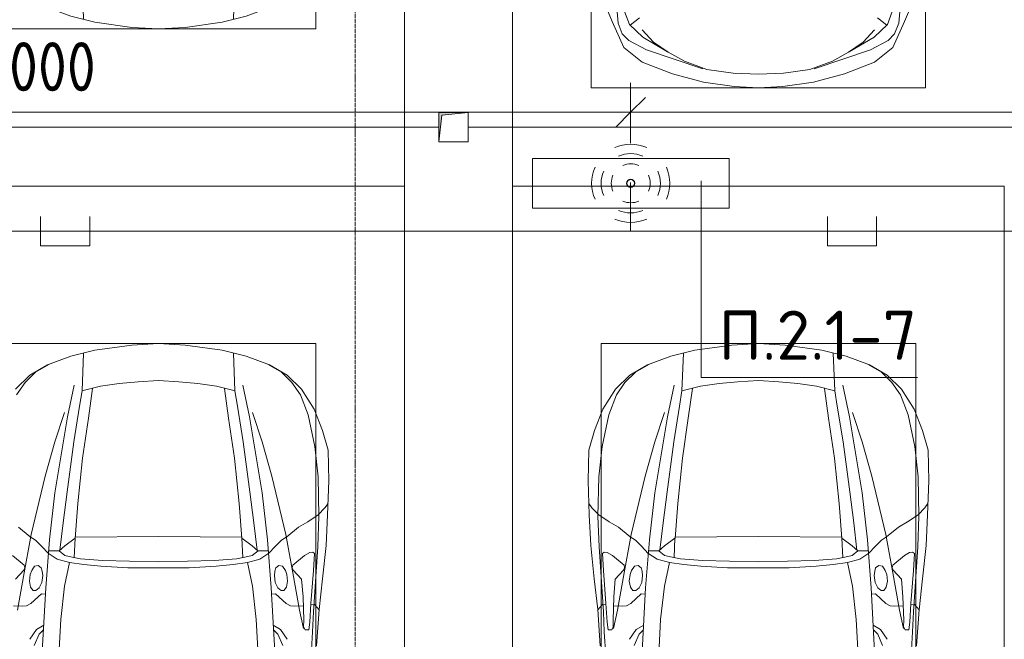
# Model space of a CAD drawing. Header units: millimetres. Extents: x -32229 to 170644, y -13689 to 125138.
# Tile 105 of 208: x -15170 to -10165, y 102048 to 105196. Entities that reach past the tile are written whole.
import ezdxf

# ---------------------------------------------------------------- set-up
doc = ezdxf.new("R2010")
doc.units = ezdxf.units.MM
doc.linetypes.add('ADSK_Линия сетки', pattern=[25, 20, -2.5, 0, -2.5])
for name, color, linetype, lineweight in [('A-ANNO-DIMS', 7, 'Continuous', 9), ('A-ANNO-DIMS-200', 7, 'Continuous', 9), ('A-ANNO-NOTE', 7, 'Continuous', 18), ('A-DETL-GENF', 7, 'Continuous', 18), ('A-DETL-THIN', 7, 'Continuous', 9), ('A-FLOR', 7, 'Continuous', 18), ('C-PRKG', 7, 'Continuous', 18), ('G-ANNO-TEXT', 7, 'Continuous', 9), ('M-EQPM', 7, 'Continuous', 18), ('S-GRID', 7, 'Continuous', 9)]:
    doc.layers.add(name, color=color, linetype=linetype, lineweight=lineweight)
doc.layers.add('A-DETL', color=7, linetype='Continuous', lineweight=9, true_color=0x00a600)
doc.styles.add('GOST Common_6', font='GOST_Common.ttf', dxfattribs={"width": 0.9, "height": 250})
doc.styles.add('ISOCPEUR', font='isocpeur.ttf', dxfattribs={"height": 250})
doc.dimstyles.new('ГОСТ_2_5_мм2', dxfattribs={"dimscale": 304.8, "dimtxt": 251.428749, "dimasz": 0.492126, "dimexe": 0.492126, "dimexo": 0.656168, "dimgap": 0.098425, "dimtad": 1, "dimdec": 0, "dimdsep": 46, "dimtxsty": 'GOST Common_6', "dimblk1": 'OBLIQUE', "dimblk2": 'OBLIQUE', "dimsah": 1, "dimcen": 0.09, "dimazin": 2, "dimtfac": 1, "dimtdec": 4, "dimtix": 1, "dimtmove": 0, "dimatfit": 3, "dimfxl": 1, "dimtvp": 1, "dimtolj": 1, "dimtzin": 0, "dimarcsym": 2})

# ---------------------------------------------------------------- blocks, each defined once
blk = doc.blocks.new('АР_Машиноместо - 5300x2500_С-V13--01 ЭО')
at = {"layer": 'A-DETL-GENF', "color": 253, "lineweight": 13, "true_color": 0xaaaaaa}
for p, q in [((507.1, -4462.6), (419.6, -4254.2)), ((1992.9, -4462.6), (2080.4, -4254.2)), ((528.4, -4374.7), (536.4, -4471.4)), ((1971.6, -4374.7), (1963.6, -4471.4)), ((594.6, -4479.3), (569.5, -4413.1)), ((645, -4445.5), (597.3, -4481.4)), ((1855, -4445.5), (1902.7, -4481.4)), ((1905.4, -4479.3), (1930.5, -4413.1)), ((565.9, -4595.1), (507.1, -4462.6)), ((536.4, -4471.4), (557.5, -4525.7)), ((661.8, -4543.1), (594.6, -4479.3)), ((1838.2, -4543.1), (1905.4, -4479.3)), ((1934.1, -4595.1), (1992.9, -4462.6)), ((1963.6, -4471.4), (1942.5, -4525.7)), ((557.5, -4525.7), (590.7, -4560.1)), ((717.1, -4568.9), (659.6, -4505.3)), ((788.5, -4617.7), (661.8, -4543.1)), ((1711.5, -4617.7), (1838.2, -4543.1)), ((1782.9, -4568.9), (1840.4, -4505.3)), ((1942.5, -4525.7), (1909.3, -4560.1)), ((659.1, -4669.9), (565.9, -4595.1)), ((590.7, -4560.1), (680.7, -4606.5)), ((791.3, -4619.7), (717.1, -4568.9)), ((1708.7, -4619.7), (1782.9, -4568.9)), ((1909.3, -4560.1), (1819.3, -4606.5)), ((1840.9, -4669.9), (1934.1, -4595.1)), ((680.7, -4606.5), (967, -4703.6)), ((873.9, -4665.1), (791.3, -4619.7)), ((1819.3, -4606.5), (1533, -4703.6)), ((1626.1, -4665.1), (1708.7, -4619.7)), ((812.7, -4729.4), (659.1, -4669.9)), ((988.2, -4706.7), (873.9, -4665.1)), ((1511.8, -4706.7), (1626.1, -4665.1)), ((1687.3, -4729.4), (1840.9, -4669.9)), ((970.2, -4771.8), (812.7, -4729.4)), ((1122.2, -4726.4), (988.2, -4706.7)), ((1250, -4731.7), (1122.2, -4726.4)), ((1250, -4731.7), (1377.8, -4726.4)), ((1377.8, -4726.4), (1511.8, -4706.7)), ((1529.8, -4771.8), (1687.3, -4729.4)), ((1126.4, -4794.1), (970.2, -4771.8)), ((1250, -4800), (1126.4, -4794.1)), ((1250, -4800), (1373.6, -4794.1)), ((1373.6, -4794.1), (1529.8, -4771.8))]:
    blk.add_line(p, q, dxfattribs=at)
at = {"layer": 'C-PRKG', "color": 253, "lineweight": 13, "true_color": 0xaaaaaa}
for p, q in [((0, 0), (0, -5300)), ((400, -500), (400, -4800)), ((2100, -500), (2100, -4800)), ((400, -4800), (2100, -4800)), ((2500, -5300), (0, -5300))]:
    blk.add_line(p, q, dxfattribs=at)
blk = doc.blocks.new('АР_Машиноместо - 4900x2400_М__5300х2500_-3113489--01 ЭО')
at = {"layer": 'A-DETL-GENF', "color": 253, "lineweight": 13, "true_color": 0xaaaaaa}
for p, q in [((927, 4466.6), (804.4, 4436.7)), ((1114.6, 4493), (927, 4466.6)), ((1250, 4500), (1114.6, 4493)), ((1250, 4500), (1385.4, 4493)), ((1385.4, 4493), (1573, 4466.6)), ((1573, 4466.6), (1695.6, 4436.7)), ((804.4, 4436.7), (686, 4391.6)), ((861.2, 4260.3), (869.3, 4451.1)), ((1638.8, 4260.3), (1630.7, 4451.1)), ((1695.6, 4436.7), (1814, 4391.6)), ((686, 4391.6), (596.3, 4340.6)), ((1814, 4391.6), (1903.7, 4340.6)), ((596.3, 4340.6), (522.5, 4267.9)), ((1146, 4306.7), (1050.4, 4297.3)), ((1250, 4312), (1146, 4306.7)), ((1250, 4312), (1354, 4306.7)), ((1354, 4306.7), (1449.6, 4297.3)), ((1903.7, 4340.6), (1977.5, 4267.9)), ((522.5, 4267.9), (458.6, 4167)), ((955.5, 4283.9), (861, 4259.4)), ((914, 4272.5), (893.6, 4121.6)), ((1050.4, 4297.3), (955.5, 4283.9)), ((1449.6, 4297.3), (1544.5, 4283.9)), ((1544.5, 4283.9), (1639, 4259.4)), ((1586, 4272.5), (1606.4, 4121.6)), ((1977.5, 4267.9), (2041.4, 4167)), ((458.6, 4167), (416.4, 4059.2)), ((2041.4, 4167), (2083.6, 4059.2)), ((893.6, 4121.6), (863.9, 3917.5)), ((1606.4, 4121.6), (1636.1, 3917.5)), ((416.4, 4059.2), (387.4, 3958.4)), ((2083.6, 4059.2), (2112.6, 3958.4)), ((387.4, 3958.4), (384, 3802.9)), ((2112.6, 3958.4), (2116, 3802.9)), ((863.9, 3917.5), (840.1, 3687.8)), ((1636.1, 3917.5), (1659.9, 3687.8)), ((384, 3802.9), (390.2, 3630)), ((2116, 3802.9), (2109.8, 3630)), ((403.8, 3665.5), (388.1, 3688.4)), ((438.6, 3629.8), (403.8, 3665.5)), ((840.1, 3687.8), (826.6, 3509.6)), ((1659.9, 3687.8), (1673.4, 3509.6)), ((2061.4, 3629.8), (2096.2, 3665.5)), ((2096.2, 3665.5), (2111.9, 3688.4)), ((390.2, 3630), (397.1, 3474.2)), ((491.4, 3594.2), (438.6, 3629.8)), ((2008.6, 3594.2), (2061.4, 3629.8)), ((2109.8, 3630), (2102.9, 3474.2)), ((537.9, 3567), (491.4, 3594.2)), ((598.3, 3518.6), (537.9, 3567)), ((1901.7, 3518.6), (1962.1, 3567)), ((1962.1, 3567), (2008.6, 3594.2)), ((624.9, 3501.2), (598.3, 3518.6)), ((773.2, 3472.4), (825.6, 3512.1)), ((825.6, 3512.1), (821, 3413)), ((1250, 3520.1), (827.2, 3517.2)), ((1250, 3520.1), (1672.8, 3517.2)), ((1674.4, 3512.1), (1679, 3413)), ((1726.8, 3472.4), (1674.4, 3512.1)), ((1875.1, 3501.2), (1901.7, 3518.6)), ((397.1, 3474.2), (415.7, 3305.9)), ((654.7, 3470.4), (624.9, 3501.2)), ((690.2, 3433.7), (654.7, 3470.4)), ((676.4, 3260.1), (695.7, 3502.8)), ((744.3, 3447), (773.2, 3472.4)), ((1755.7, 3447), (1726.8, 3472.4)), ((1823.6, 3260.1), (1804.3, 3502.8)), ((1809.8, 3433.7), (1845.3, 3470.4)), ((1845.3, 3470.4), (1875.1, 3501.2)), ((2102.9, 3474.2), (2084.3, 3305.9)), ((456.6, 3434.5), (466.2, 3441.1)), ((462.2, 3347.3), (456.6, 3434.5)), ((466.2, 3441.1), (481.5, 3439.1)), ((481.5, 3439.1), (508, 3422.8)), ((508, 3422.8), (566.8, 3375.1)), ((744.1, 3447.2), (691.3, 3447.2)), ((773, 3424.2), (744.1, 3447.2)), ((811.1, 3414.8), (773, 3424.2)), ((853.3, 3407.2), (811.1, 3414.8)), ((965.3, 3397.8), (853.3, 3407.2)), ((1534.7, 3397.8), (1646.7, 3407.2)), ((1646.7, 3407.2), (1688.9, 3414.8)), ((1688.9, 3414.8), (1727, 3424.2)), ((1727, 3424.2), (1755.7, 3447)), ((1755.7, 3447.2), (1808.7, 3447.2)), ((1992, 3422.8), (1933.2, 3375.1)), ((2018.5, 3439.1), (1992, 3422.8)), ((2033.8, 3441.1), (2018.5, 3439.1)), ((2043.4, 3434.5), (2033.8, 3441.1)), ((2037.8, 3347.3), (2043.4, 3434.5)), ((569.7, 3360.7), (564.6, 3349.7)), ((566.8, 3375.1), (569.7, 3360.7)), ((605.2, 3346.8), (620, 3369.3)), ((620, 3369.3), (638.7, 3372.5)), ((638.7, 3372.5), (654.1, 3360.7)), ((654.1, 3360.7), (658.7, 3344.5)), ((1102.5, 3394.3), (965.3, 3397.8)), ((1250, 3391.3), (1102.5, 3394.3)), ((1250, 3391.3), (1397.5, 3394.3)), ((1397.5, 3394.3), (1534.7, 3397.8)), ((1845.9, 3360.7), (1841.3, 3344.5)), ((1861.3, 3372.5), (1845.9, 3360.7)), ((1880, 3369.3), (1861.3, 3372.5)), ((1894.8, 3346.8), (1880, 3369.3)), ((1933.2, 3375.1), (1930.3, 3360.7)), ((1930.3, 3360.7), (1935.4, 3349.7)), ((415.7, 3305.9), (432.8, 3149.3)), ((474.8, 3179.9), (462.2, 3347.3)), ((564.6, 3349.7), (522.2, 3303.2)), ((593.6, 3292.5), (597.1, 3327.4)), ((597.1, 3327.4), (605.2, 3346.8)), ((661.1, 3321.2), (657.2, 3286.3)), ((658.7, 3344.5), (661.1, 3321.2)), ((1841.3, 3344.5), (1838.9, 3321.2)), ((1838.9, 3321.2), (1842.8, 3286.3)), ((1902.9, 3327.4), (1894.8, 3346.8)), ((1906.4, 3292.5), (1902.9, 3327.4)), ((1935.4, 3349.7), (1977.8, 3303.2)), ((2025.2, 3179.9), (2037.8, 3347.3)), ((2084.3, 3305.9), (2067.1, 3148.3)), ((522.2, 3303.2), (515.3, 3213.7)), ((599.8, 3262.3), (593.6, 3292.5)), ((612.1, 3245.7), (599.8, 3262.3)), ((643.2, 3259.9), (626.8, 3246.1)), ((657.2, 3286.3), (643.2, 3259.9)), ((659.3, 2936), (676.4, 3260.1)), ((1840.7, 2936), (1823.6, 3260.1)), ((1842.8, 3286.3), (1856.8, 3259.9)), ((1856.8, 3259.9), (1873.2, 3246.1)), ((1887.9, 3245.7), (1900.2, 3262.3)), ((1900.2, 3262.3), (1906.4, 3292.5)), ((1977.8, 3303.2), (1984.7, 3213.7)), ((515.3, 3213.7), (510.9, 3094.6)), ((654.5, 3228.1), (601.7, 3179.4)), ((626.8, 3246.1), (612.1, 3245.7)), ((674.6, 3227.6), (654.5, 3228.1)), ((1825.4, 3227.6), (1845.5, 3228.1)), ((1845.5, 3228.1), (1898.3, 3179.4)), ((1873.2, 3246.1), (1887.9, 3245.7)), ((1984.7, 3213.7), (1989.1, 3094.6)), ((456.9, 3174.2), (432.9, 3148.3)), ((475.2, 3173.5), (456.9, 3174.2)), ((480.8, 3085), (474.8, 3179.9)), ((558.4, 3165.4), (513.6, 3168)), ((579.5, 3167.7), (558.4, 3165.4)), ((601.7, 3179.4), (579.5, 3167.7)), ((1898.3, 3179.4), (1920.5, 3167.7)), ((1920.5, 3167.7), (1941.6, 3165.4)), ((1941.6, 3165.4), (1986.4, 3168)), ((2019.2, 3085), (2025.2, 3179.9)), ((2024.8, 3173.5), (2043.1, 3174.2)), ((2043.1, 3174.2), (2067.1, 3148.3)), ((432.8, 3149.3), (446, 2964.8)), ((2067.2, 3149.3), (2054, 2964.8)), ((485.6, 3046.1), (480.8, 3085)), ((512.2, 3061.4), (504.5, 3046.6)), ((510.9, 3094.6), (512.2, 3061.4)), ((1989.1, 3094.6), (1987.8, 3061.4)), ((1987.8, 3061.4), (1995.5, 3046.6)), ((2014.4, 3046.1), (2019.2, 3085)), ((504.5, 3046.6), (485.6, 3046.1)), ((643.6, 3024.6), (618.7, 2966.7)), ((665.1, 3046.1), (643.6, 3024.6)), ((1834.9, 3046.1), (1856.4, 3024.6)), ((1856.4, 3024.6), (1881.3, 2966.7)), ((1995.5, 3046.6), (2014.4, 3046.1))]:
    blk.add_line(p, q, dxfattribs=at)
at = {"layer": 'A-DETL-GENF', "color": 254, "lineweight": 13, "true_color": 0xd4d4d4}
for p, q in [((696.3, 4395.8), (625, 4354.8)), ((1803.7, 4395.8), (1875, 4354.8)), ((625, 4354.8), (571.5, 4303.1)), ((1875, 4354.8), (1928.5, 4303.1)), ((571.5, 4303.1), (527.8, 4239.8)), ((786.9, 4128.3), (821.1, 4289.8)), ((849, 4182.8), (861.2, 4260.3)), ((1651, 4182.8), (1638.8, 4260.3)), ((1713.1, 4128.3), (1678.9, 4289.8)), ((1928.5, 4303.1), (1972.2, 4239.8)), ((527.8, 4239.8), (488.6, 4138.1)), ((1972.2, 4239.8), (2011.4, 4138.1)), ((819.4, 4000.8), (849, 4182.8)), ((1680.6, 4000.8), (1651, 4182.8)), ((488.6, 4138.1), (454.7, 3976.8)), ((722.7, 4001.8), (771.7, 4149.8)), ((723.2, 3741.5), (786.9, 4128.3)), ((1776.8, 3741.5), (1713.1, 4128.3)), ((1777.3, 4001.8), (1728.3, 4149.8)), ((2011.4, 4138.1), (2045.3, 3976.8)), ((454.7, 3976.8), (438.6, 3823.4)), ((673.6, 3827.1), (722.7, 4001.8)), ((785.7, 3746.6), (819.4, 4000.8)), ((1714.3, 3746.6), (1680.6, 4000.8)), ((1826.4, 3827.1), (1777.3, 4001.8)), ((2045.3, 3976.8), (2061.4, 3823.4)), ((438.6, 3823.4), (434.2, 3623.7)), ((602.3, 3530.2), (673.6, 3827.1)), ((1897.7, 3530.2), (1826.4, 3827.1)), ((2061.4, 3823.4), (2065.8, 3623.7)), ((695.7, 3502.8), (723.2, 3741.5)), ((765.5, 3589.1), (785.7, 3746.6)), ((1734.5, 3589.1), (1714.3, 3746.6)), ((1804.3, 3502.8), (1776.8, 3741.5)), ((434.2, 3623.7), (439.5, 3468.5)), ((2065.8, 3623.7), (2060.5, 3468.5)), ((749.1, 3450.8), (765.5, 3589.1)), ((1750.9, 3450.8), (1734.5, 3589.1)), ((564, 3316.2), (602.3, 3530.2)), ((1936, 3316.2), (1897.7, 3530.2)), ((439.5, 3468.5), (462, 3136.6)), ((2060.5, 3468.5), (2038, 3136.6)), ((734.6, 3405.8), (688.5, 3435.5)), ((797.1, 3388.2), (734.6, 3405.8)), ((1702.9, 3388.2), (1765.4, 3405.8)), ((1765.4, 3405.8), (1811.5, 3435.5)), ((771.7, 3268.5), (797.1, 3388.2)), ((870, 3377.1), (797.1, 3388.2)), ((957.1, 3368.9), (870, 3377.1)), ((1093.5, 3360.7), (957.1, 3368.9)), ((1250, 3360.7), (1093.5, 3360.7)), ((1250, 3360.7), (1406.5, 3360.7)), ((1406.5, 3360.7), (1542.9, 3368.9)), ((1542.9, 3368.9), (1630, 3377.1)), ((1630, 3377.1), (1702.9, 3388.2)), ((1728.3, 3268.5), (1702.9, 3388.2)), ((532.7, 3145.9), (564, 3316.2)), ((1967.3, 3145.9), (1936, 3316.2)), ((752.8, 3099), (771.7, 3268.5)), ((1747.2, 3099), (1728.3, 3268.5)), ((462, 3136.6), (466.3, 3036.3)), ((512.5, 3053.2), (532.7, 3145.9)), ((1987.5, 3053.2), (1967.3, 3145.9)), ((2038, 3136.6), (2033.7, 3036.3)), ((629, 3048.1), (666.7, 3069.7)), ((737.8, 2818.3), (752.8, 3099)), ((1762.2, 2818.3), (1747.2, 3099)), ((1871, 3048.1), (1833.3, 3069.7)), ((466.3, 3036.3), (473.9, 2913.7)), ((595.2, 2997.9), (629, 3048.1)), ((1904.8, 2997.9), (1871, 3048.1)), ((2033.7, 3036.3), (2026.1, 2913.7))]:
    blk.add_line(p, q, dxfattribs=at)
at = {"layer": 'C-PRKG', "color": 253, "lineweight": 13, "true_color": 0xaaaaaa}
for p, q in [((2500, 5300), (0, 5300)), ((0, 0), (0, 5300)), ((2500, 0), (2500, 5300)), ((450, 4500), (2050, 4500)), ((450, 800), (450, 4500)), ((2050, 800), (2050, 4500))]:
    blk.add_line(p, q, dxfattribs=at)
blk = doc.blocks.new('АР_Машиноместо - 4900x2400_М__5300х2500_-V14--01 ЭО')
at = {"layer": 'A-DETL-GENF', "color": 254, "lineweight": 13, "true_color": 0xd4d4d4}
for p, q in [((737.8, -2818.3), (752.8, -3099)), ((1762.2, -2818.3), (1747.2, -3099)), ((466.3, -3036.3), (473.9, -2913.7)), ((595.2, -2997.9), (629, -3048.1)), ((1904.8, -2997.9), (1871, -3048.1)), ((462, -3136.6), (466.3, -3036.3)), ((512.5, -3053.2), (532.7, -3145.9)), ((629, -3048.1), (666.7, -3069.7)), ((1871, -3048.1), (1833.3, -3069.7)), ((752.8, -3099), (771.7, -3268.5)), ((1747.2, -3099), (1728.3, -3268.5)), ((439.5, -3468.5), (462, -3136.6)), ((532.7, -3145.9), (564, -3316.2)), ((1967.3, -3145.9), (1936, -3316.2)), ((771.7, -3268.5), (797.1, -3388.2)), ((1728.3, -3268.5), (1702.9, -3388.2)), ((564, -3316.2), (602.3, -3530.2)), ((1936, -3316.2), (1897.7, -3530.2)), ((797.1, -3388.2), (734.6, -3405.8)), ((870, -3377.1), (797.1, -3388.2)), ((957.1, -3368.9), (870, -3377.1)), ((1093.5, -3360.7), (957.1, -3368.9)), ((1250, -3360.7), (1093.5, -3360.7)), ((1250, -3360.7), (1406.5, -3360.7)), ((1406.5, -3360.7), (1542.9, -3368.9)), ((1542.9, -3368.9), (1630, -3377.1)), ((1630, -3377.1), (1702.9, -3388.2)), ((1702.9, -3388.2), (1765.4, -3405.8)), ((734.6, -3405.8), (688.5, -3435.5)), ((749.1, -3450.8), (765.5, -3589.1)), ((1750.9, -3450.8), (1734.5, -3589.1)), ((1765.4, -3405.8), (1811.5, -3435.5)), ((434.2, -3623.7), (439.5, -3468.5)), ((695.7, -3502.8), (723.2, -3741.5)), ((1804.3, -3502.8), (1776.8, -3741.5)), ((602.3, -3530.2), (673.6, -3827.1)), ((1897.7, -3530.2), (1826.4, -3827.1)), ((765.5, -3589.1), (785.7, -3746.6)), ((1734.5, -3589.1), (1714.3, -3746.6)), ((438.6, -3823.4), (434.2, -3623.7)), ((723.2, -3741.5), (786.9, -4128.3)), ((785.7, -3746.6), (819.4, -4000.8)), ((1714.3, -3746.6), (1680.6, -4000.8)), ((1776.8, -3741.5), (1713.1, -4128.3)), ((454.7, -3976.8), (438.6, -3823.4)), ((673.6, -3827.1), (722.7, -4001.8)), ((1826.4, -3827.1), (1777.3, -4001.8)), ((488.6, -4138.1), (454.7, -3976.8)), ((722.7, -4001.8), (771.7, -4149.8)), ((819.4, -4000.8), (849, -4182.8)), ((1680.6, -4000.8), (1651, -4182.8)), ((1777.3, -4001.8), (1728.3, -4149.8)), ((527.8, -4239.8), (488.6, -4138.1)), ((786.9, -4128.3), (821.1, -4289.8)), ((1713.1, -4128.3), (1678.9, -4289.8)), ((849, -4182.8), (861.2, -4260.3)), ((1651, -4182.8), (1638.8, -4260.3)), ((571.5, -4303.1), (527.8, -4239.8)), ((1928.5, -4303.1), (1972.2, -4239.8)), ((625, -4354.8), (571.5, -4303.1)), ((1875, -4354.8), (1928.5, -4303.1)), ((696.3, -4395.8), (625, -4354.8)), ((1803.7, -4395.8), (1875, -4354.8))]:
    blk.add_line(p, q, dxfattribs=at)
at = {"layer": 'A-DETL-GENF', "color": 253, "lineweight": 13, "true_color": 0xaaaaaa}
for p, q in [((659.3, -2936), (676.4, -3260.1)), ((1840.7, -2936), (1823.6, -3260.1)), ((432.8, -3149.3), (446, -2964.8)), ((643.6, -3024.6), (618.7, -2966.7)), ((1856.4, -3024.6), (1881.3, -2966.7)), ((485.6, -3046.1), (480.8, -3085)), ((504.5, -3046.6), (485.6, -3046.1)), ((512.2, -3061.4), (504.5, -3046.6)), ((665.1, -3046.1), (643.6, -3024.6)), ((1834.9, -3046.1), (1856.4, -3024.6)), ((480.8, -3085), (474.8, -3179.9)), ((510.9, -3094.6), (512.2, -3061.4)), ((515.3, -3213.7), (510.9, -3094.6)), ((415.7, -3305.9), (432.8, -3149.3)), ((456.9, -3174.2), (432.9, -3148.3)), ((475.2, -3173.5), (456.9, -3174.2)), ((474.8, -3179.9), (462.2, -3347.3)), ((558.4, -3165.4), (513.6, -3168)), ((579.5, -3167.7), (558.4, -3165.4)), ((601.7, -3179.4), (579.5, -3167.7)), ((654.5, -3228.1), (601.7, -3179.4)), ((1845.5, -3228.1), (1898.3, -3179.4)), ((1898.3, -3179.4), (1920.5, -3167.7)), ((1920.5, -3167.7), (1941.6, -3165.4)), ((1941.6, -3165.4), (1986.4, -3168)), ((522.2, -3303.2), (515.3, -3213.7)), ((612.1, -3245.7), (599.8, -3262.3)), ((626.8, -3246.1), (612.1, -3245.7)), ((643.2, -3259.9), (626.8, -3246.1)), ((674.6, -3227.6), (654.5, -3228.1)), ((1825.4, -3227.6), (1845.5, -3228.1)), ((1856.8, -3259.9), (1873.2, -3246.1)), ((1873.2, -3246.1), (1887.9, -3245.7)), ((1887.9, -3245.7), (1900.2, -3262.3)), ((564.6, -3349.7), (522.2, -3303.2)), ((599.8, -3262.3), (593.6, -3292.5)), ((593.6, -3292.5), (597.1, -3327.4)), ((657.2, -3286.3), (643.2, -3259.9)), ((661.1, -3321.2), (657.2, -3286.3)), ((676.4, -3260.1), (695.7, -3502.8)), ((1823.6, -3260.1), (1804.3, -3502.8)), ((1838.9, -3321.2), (1842.8, -3286.3)), ((1842.8, -3286.3), (1856.8, -3259.9)), ((1900.2, -3262.3), (1906.4, -3292.5)), ((1906.4, -3292.5), (1902.9, -3327.4)), ((1935.4, -3349.7), (1977.8, -3303.2)), ((397.1, -3474.2), (415.7, -3305.9)), ((462.2, -3347.3), (456.6, -3434.5)), ((569.7, -3360.7), (564.6, -3349.7)), ((597.1, -3327.4), (605.2, -3346.8)), ((605.2, -3346.8), (620, -3369.3)), ((654.1, -3360.7), (658.7, -3344.5)), ((658.7, -3344.5), (661.1, -3321.2)), ((1841.3, -3344.5), (1838.9, -3321.2)), ((1845.9, -3360.7), (1841.3, -3344.5)), ((1894.8, -3346.8), (1880, -3369.3)), ((1902.9, -3327.4), (1894.8, -3346.8)), ((1930.3, -3360.7), (1935.4, -3349.7)), ((508, -3422.8), (566.8, -3375.1)), ((566.8, -3375.1), (569.7, -3360.7)), ((620, -3369.3), (638.7, -3372.5)), ((638.7, -3372.5), (654.1, -3360.7)), ((965.3, -3397.8), (853.3, -3407.2)), ((1102.5, -3394.3), (965.3, -3397.8)), ((1250, -3391.3), (1102.5, -3394.3)), ((1250, -3391.3), (1397.5, -3394.3)), ((1397.5, -3394.3), (1534.7, -3397.8)), ((1534.7, -3397.8), (1646.7, -3407.2)), ((1861.3, -3372.5), (1845.9, -3360.7)), ((1880, -3369.3), (1861.3, -3372.5)), ((1933.2, -3375.1), (1930.3, -3360.7)), ((1992, -3422.8), (1933.2, -3375.1)), ((456.6, -3434.5), (466.2, -3441.1)), ((466.2, -3441.1), (481.5, -3439.1)), ((481.5, -3439.1), (508, -3422.8)), ((690.2, -3433.7), (654.7, -3470.4)), ((744.1, -3447.2), (691.3, -3447.2)), ((773, -3424.2), (744.1, -3447.2)), ((744.3, -3447), (773.2, -3472.4)), ((811.1, -3414.8), (773, -3424.2)), ((853.3, -3407.2), (811.1, -3414.8)), ((825.6, -3512.1), (821, -3413)), ((1646.7, -3407.2), (1688.9, -3414.8)), ((1674.4, -3512.1), (1679, -3413)), ((1688.9, -3414.8), (1727, -3424.2)), ((1755.7, -3447), (1726.8, -3472.4)), ((1727, -3424.2), (1755.7, -3447)), ((1755.7, -3447.2), (1808.7, -3447.2)), ((1809.8, -3433.7), (1845.3, -3470.4)), ((390.2, -3630), (397.1, -3474.2)), ((624.9, -3501.2), (598.3, -3518.6)), ((654.7, -3470.4), (624.9, -3501.2)), ((773.2, -3472.4), (825.6, -3512.1)), ((1726.8, -3472.4), (1674.4, -3512.1)), ((1845.3, -3470.4), (1875.1, -3501.2)), ((1875.1, -3501.2), (1901.7, -3518.6)), ((598.3, -3518.6), (537.9, -3567)), ((840.1, -3687.8), (826.6, -3509.6)), ((1250, -3520.1), (827.2, -3517.2)), ((1250, -3520.1), (1672.8, -3517.2)), ((1659.9, -3687.8), (1673.4, -3509.6)), ((1901.7, -3518.6), (1962.1, -3567)), ((491.4, -3594.2), (438.6, -3629.8)), ((537.9, -3567), (491.4, -3594.2)), ((384, -3802.9), (390.2, -3630)), ((438.6, -3629.8), (403.8, -3665.5)), ((403.8, -3665.5), (388.1, -3688.4)), ((863.9, -3917.5), (840.1, -3687.8)), ((1636.1, -3917.5), (1659.9, -3687.8)), ((387.4, -3958.4), (384, -3802.9)), ((893.6, -4121.6), (863.9, -3917.5)), ((1606.4, -4121.6), (1636.1, -3917.5)), ((416.4, -4059.2), (387.4, -3958.4)), ((458.6, -4167), (416.4, -4059.2)), ((914, -4272.5), (893.6, -4121.6)), ((1586, -4272.5), (1606.4, -4121.6)), ((522.5, -4267.9), (458.6, -4167)), ((596.3, -4340.6), (522.5, -4267.9)), ((955.5, -4283.9), (861, -4259.4)), ((861.2, -4260.3), (869.3, -4451.1)), ((1050.4, -4297.3), (955.5, -4283.9)), ((1146, -4306.7), (1050.4, -4297.3)), ((1354, -4306.7), (1449.6, -4297.3)), ((1449.6, -4297.3), (1544.5, -4283.9)), ((1544.5, -4283.9), (1639, -4259.4)), ((1638.8, -4260.3), (1630.7, -4451.1)), ((1903.7, -4340.6), (1977.5, -4267.9)), ((686, -4391.6), (596.3, -4340.6)), ((1250, -4312), (1146, -4306.7)), ((1250, -4312), (1354, -4306.7)), ((1814, -4391.6), (1903.7, -4340.6)), ((804.4, -4436.7), (686, -4391.6)), ((1695.6, -4436.7), (1814, -4391.6)), ((927, -4466.6), (804.4, -4436.7)), ((1573, -4466.6), (1695.6, -4436.7)), ((1114.6, -4493), (927, -4466.6)), ((1250, -4500), (1114.6, -4493)), ((1250, -4500), (1385.4, -4493)), ((1385.4, -4493), (1573, -4466.6))]:
    blk.add_line(p, q, dxfattribs=at)
at = {"layer": 'C-PRKG', "color": 253, "lineweight": 13, "true_color": 0xaaaaaa}
for p, q in [((0, 0), (0, -5300)), ((450, -800), (450, -4500)), ((450, -4500), (2050, -4500)), ((2500, -5300), (0, -5300))]:
    blk.add_line(p, q, dxfattribs=at)
blk = doc.blocks.new('АР_Канал вертикальный прямоугольный - ВК-5403405--01 ЭО')
at = {"layer": 'M-EQPM', "lineweight": 13, "true_color": 0xe2e2e2}
blk.add_hatch(color=254, dxfattribs=at).paths.add_polyline_path([(-75, -75), (-60, 60), (75, 75), (-75, 75)])
at = {"layer": 'M-EQPM', "color": 253, "lineweight": 13, "true_color": 0xaaaaaa}
for p, q in [((75, 75), (-75, 75)), ((-75, 75), (-75, -75)), ((75, 75), (-75, 75)), ((-75, 75), (-75, -75)), ((-75, -75), (-75, 75)), ((-75, 75), (75, 75)), ((-75, -75), (-60, 60)), ((-75, -75), (-60, 60)), ((-60, 60), (75, 75)), ((-60, 60), (75, 75)), ((75, -75), (75, 75)), ((75, 75), (75, -75)), ((-75, -75), (75, -75)), ((75, -75), (-75, -75))]:
    blk.add_line(p, q, dxfattribs=at)
blk = doc.blocks.new('Наметкина 10_РД_АР_П_rvt-1--01 ЭО')
at = {"layer": 'A-FLOR', "color": 253, "lineweight": 13, "true_color": 0xaaaaaa}
for p, q in [((-20964.7, 104650), (-13039.7, 104650)), ((-12889.7, 104650), (10765.3, 104650))]:
    blk.add_line(p, q, dxfattribs=at)
at = {"layer": 'C-PRKG', "color": 253, "lineweight": 13, "true_color": 0xaaaaaa, "rotation": 180}
for name, p in [('АР_Машиноместо - 4900x2400_М__5300х2500_-3113489--01 ЭО', (-13214.7, 109650)), ('АР_Машиноместо - 4900x2400_М__5300х2500_-V14--01 ЭО', (-13214.7, 99050))]:
    blk.add_blockref(name, p, dxfattribs=at)
at = {"layer": 'C-PRKG', "color": 253, "lineweight": 13, "true_color": 0xaaaaaa}
for name, p in [('АР_Машиноместо - 5300x2500_С-V13--01 ЭО', (-12664.7, 109650)), ('АР_Машиноместо - 4900x2400_М__5300х2500_-3113489--01 ЭО', (-12664.7, 99050))]:
    blk.add_blockref(name, p, dxfattribs=at)
at = {"layer": 'M-EQPM', "color": 253, "lineweight": 13, "true_color": 0xaaaaaa}
blk.add_blockref('АР_Канал вертикальный прямоугольный - ВК-5403405--01 ЭО', (-12964.7, 104650), dxfattribs=at)
blk = doc.blocks.new('DIMBLOCK178--01 ЭО')
at = {"layer": 'A-ANNO-DIMS-200'}
for p, q in [((-18064.9, 104566.8), (-18064.9, 104875.5)), ((-12064.7, 104569), (-12064.7, 104875.5)), ((-18064.9, 104725.5), (-17989.9, 104800.5)), ((-12064.7, 104725.5), (-11989.7, 104800.5)), ((-18064.9, 104725.5), (-18139.9, 104650.5)), ((-18064.9, 104725.5), (-12064.7, 104725.5)), ((-18064.9, 104725.5), (-18064.9, 104566.8)), ((-12064.7, 104725.5), (-12139.7, 104650.5)), ((-12064.7, 104725.5), (-12064.7, 104569))]:
    blk.add_line(p, q, dxfattribs=at)
at = {"layer": 'A-ANNO-DIMS-200', "color": 0, "insert": (-15380.1, 105082.2), "char_height": 250, "width": 756.843, "attachment_point": 1, "line_spacing_factor": 1.022761, "style": 'GOST Common_6'}
blk.add_mtext('6000', dxfattribs=at)
blk = doc.blocks.new('_Oblique')
at = {"color": 0, "linetype": 'ByBlock', "lineweight": -2}
blk.add_line((-0.5, -0.5), (0.5, 0.5), dxfattribs=at)
blk = doc.blocks.new('DIMBLOCK179--01 ЭО')
at = {"layer": 'A-ANNO-DIMS-200'}
for p, q in [((-12064.7, 104569), (-12064.7, 104875.5)), ((-6065, 104568), (-6065, 104875.5)), ((-12064.7, 104725.5), (-11989.7, 104800.5)), ((-6065, 104725.5), (-5990, 104800.5)), ((-12064.7, 104725.5), (-12139.7, 104650.5)), ((-12064.7, 104725.5), (-6065, 104725.5)), ((-12064.7, 104725.5), (-12064.7, 104569)), ((-6065, 104725.5), (-6140, 104650.5)), ((-6065, 104725.5), (-6065, 104568))]:
    blk.add_line(p, q, dxfattribs=at)
at = {"layer": 'A-ANNO-DIMS-200', "color": 0, "insert": (-9380.2, 105082.2), "char_height": 250, "width": 756.843, "attachment_point": 1, "line_spacing_factor": 1.022761, "style": 'GOST Common_6'}
blk.add_mtext('6000', dxfattribs=at)

msp = doc.modelspace()

# ---------------------------------------------------------------- linework, layer by layer
at = {"layer": 'A-ANNO-NOTE', "color": 5, "lineweight": 9, "true_color": 0x0000ff}
for p, q in [((-12563.9, 104491.1), (-11563.9, 104491.1)), ((-12563.9, 104238.4), (-12563.9, 104491.1)), ((-11563.9, 104491.1), (-11563.9, 104238.4)), ((-11563.9, 104238.4), (-12563.9, 104238.4))]:
    msp.add_line(p, q, dxfattribs=at)
for centre in [(-12064.8, 104364.6), (-12063.9, 104365.5), (-12063.9, 104363.8), (-12063, 104364.6)]:
    msp.add_circle(centre, 20, dxfattribs=at)
for centre, radius, start, end in [((-12063.9, 104363.8), 199.6, 66, 114), ((-12063.9, 104363.8), 151.5, 66, 114), ((-12063, 104364.6), 199.6, 156, 204), ((-12063, 104364.6), 151.5, 156, 204), ((-12063.9, 104363.8), 99.8, 66, 114), ((-12064.8, 104364.6), 151.5, 336, 24), ((-12064.8, 104364.6), 199.6, 336, 24), ((-12063, 104364.6), 99.8, 156, 204), ((-12064.8, 104364.6), 99.8, 336, 24), ((-12063.9, 104365.5), 99.8, 246, 294), ((-12063.9, 104365.5), 151.5, 246, 294), ((-12063.9, 104365.5), 199.6, 246, 294)]:
    msp.add_arc(centre, radius, start, end, dxfattribs=at)
at = {"layer": 'A-DETL', "color": 5, "true_color": 0x0000ff}
for p, q in [((-12064.7, 104369), (-12064.7, 104121.2)), ((-15064.4, 104196.2), (-15064.4, 104046.2)), ((-14814.4, 104046.2), (-14814.4, 104196.2)), ((-11064.4, 104196.2), (-11064.4, 104046.2)), ((-10814.4, 104046.2), (-10814.4, 104196.2)), ((22488.8, 104121.2), (-18064.9, 104121.2)), ((-15064.4, 104046.2), (-14814.4, 104046.2)), ((-11064.4, 104046.2), (-10814.4, 104046.2))]:
    msp.add_line(p, q, dxfattribs=at)
at = {"layer": 'A-DETL-THIN'}
for p, q in [((-11705.9, 104377.4), (-11705.9, 103377.4)), ((-11705.9, 103377.4), (-10605.9, 103377.4))]:
    msp.add_line(p, q, dxfattribs=at)
at = {"layer": 'S-GRID', "color": 253, "linetype": 'ADSK_Линия сетки', "true_color": 0xaaaaaa}
msp.add_line((-13464.7, -12088.9), (-13464.7, 125138.4), dxfattribs=at)

# ---------------------------------------------------------------- block references
at = {"lineweight": 5}
msp.add_blockref('Наметкина 10_РД_АР_П_rvt-1--01 ЭО', (0, 0), dxfattribs=at)

# ---------------------------------------------------------------- texts
at = {"layer": 'G-ANNO-TEXT', "insert": (-11618.2, 103717.8), "char_height": 250, "width": 1016.06, "attachment_point": 1, "line_spacing_factor": 1.139951, "style": 'ISOCPEUR'}
msp.add_mtext('\\pt600,1200,1800,2400,3000,3600,4200,4800,5400,6000,6600,7200,7800,8400,9000,9600,10200,10800,11400,12000,12600,13200,13800,14400,15000,15600,16200,16800,17400,18000,18600,19200;П.2.1-7', dxfattribs=at)

# ---------------------------------------------------------------- dimensions: what is measured, and where the dimension line sits
at = {"layer": 'A-ANNO-DIMS'}
for base, p1, p2, override, picture, middle in [((-12064.7, 104725.5), (-18064.9, 104366.8), (-12064.7, 104369), {"dimpost": '<>', "dimfxl": 6000.177488}, 'DIMBLOCK178--01 ЭО', (-15064.8, 104880.5)), ((-6065, 104725.5), (-12064.7, 104369), (-6065, 104368), {"dimpost": '<>', "dimfxl": 5999.735023}, 'DIMBLOCK179--01 ЭО', (-9064.8, 104880.5))]:
    dim = msp.add_linear_dim(base=base, p1=p1, p2=p2, dimstyle='ГОСТ_2_5_мм2', override=override, dxfattribs=at)
    dim.commit()
    dim.dimension.update_dxf_attribs({"geometry": picture, "text_midpoint": middle})

doc.saveas('drawing.dxf')
